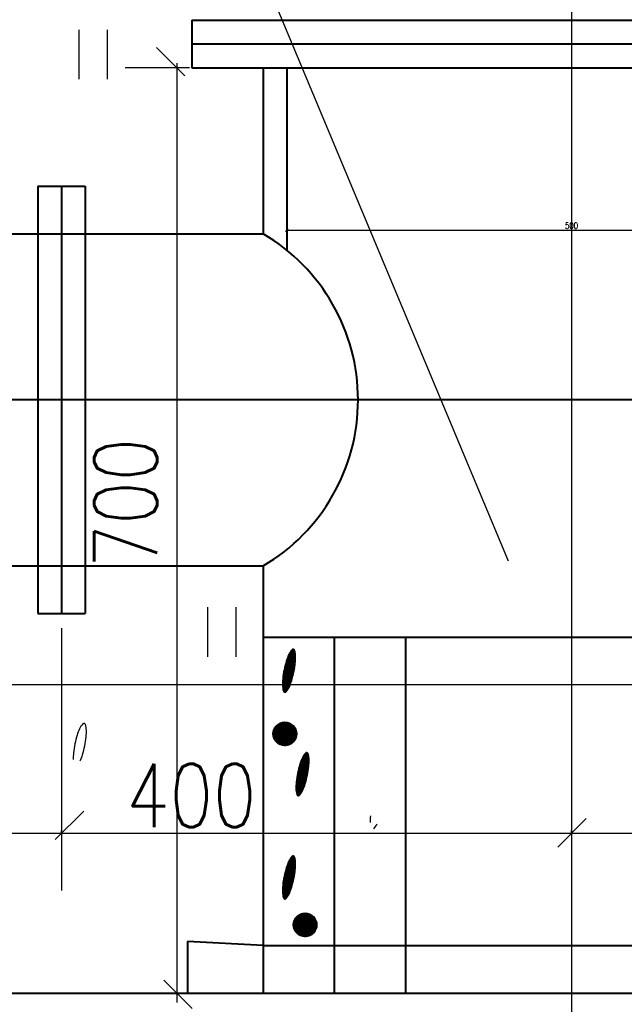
# Model space of a CAD drawing. Header units: millimetres. Extents: x -3143211 to -2549809, y 1060331 to 1341741.
# Tile 45 of 131: x -3038308 to -3034638, y 1099711 to 1105686. Entities that reach past the tile are written whole.
import ezdxf

# ---------------------------------------------------------------- set-up
doc = ezdxf.new("R2010")
doc.units = ezdxf.units.MM
for name, color, linetype in [('7', 2, 'Continuous'), ('8', 2, 'Continuous'), ('PUMP', 1, 'Continuous'), ('размер', 34, 'Continuous')]:
    doc.layers.add(name, color=color, linetype=linetype)
doc.styles.add('STANDART', font='TXT.SHX', dxfattribs={"width": 0.8})

# ---------------------------------------------------------------- blocks, each defined once
blk = doc.blocks.new('_Oblique')
at = {"color": 0, "linetype": 'ByBlock', "lineweight": -2}
blk.add_line((-0.5, -0.5), (0.5, 0.5), dxfattribs=at)

msp = doc.modelspace()

# ---------------------------------------------------------------- linework, layer by layer
at = {"lineweight": 40}
for p, q in [((-3037262.40657, 1105683.09826), (-3032654.40657, 1105683.09826)), ((-3037262.40657, 1105683.09826), (-3037262.40657, 1105395.09826)), ((-3037262.40657, 1105539.09826), (-3032654.40657, 1105539.09826)), ((-3037262.40657, 1105395.09826), (-3032654.40657, 1105395.09826)), ((-3036830.40657, 1105395.09826), (-3036830.40657, 1104387.09826)), ((-3036686.40657, 1105395.09826), (-3036686.40657, 1104287.02836)), ((-3038198.40657, 1104675.09826), (-3038198.40657, 1102083.09826)), ((-3038198.40657, 1104675.09826), (-3037910.40657, 1104675.09826)), ((-3038054.40657, 1104675.09826), (-3038054.40657, 1102083.09826)), ((-3037910.40657, 1104675.09826), (-3037910.40657, 1102083.09826)), ((-3038990.40657, 1104387.09826), (-3036830.40657, 1104387.09826)), ((-3026102.40657, 1103379.09826), (-3038990.40657, 1103379.09826)), ((-3038990.40657, 1102371.09826), (-3036830.40657, 1102371.09826)), ((-3036830.40657, 1102371.09826), (-3036830.40657, 1099779.09826)), ((-3038198.40657, 1102083.09826), (-3037910.40657, 1102083.09826)), ((-3036830.40657, 1101939.09826), (-3033086.40657, 1101939.09826)), ((-3036398.40657, 1101939.09826), (-3036398.40657, 1099779.09826)), ((-3035966.40657, 1101939.09826), (-3035966.40657, 1099779.09826)), ((-3036830.40657, 1100067.09826), (-3037289.03681, 1100091.95668)), ((-3037289.03681, 1100091.95668), (-3037289.03681, 1099779.09826)), ((-3036830.40657, 1100067.09826), (-3033086.40657, 1100067.09826)), ((-3048863.07123, 1099779.09826), (-3012660.63092, 1099779.09826))]:
    msp.add_line(p, q, dxfattribs=at)
at = {"color": 188, "linetype": 'ByBlock'}
for p, q in [((-3037305.11017, 1105345.68433), (-3037477.91017, 1105518.48433)), ((-3037352.40657, 1105395.09826), (-3037669.02644, 1105395.09826)), ((-3036686.40657, 1105305.09826), (-3036686.40657, 1104408.72931)), ((-3038054.40657, 1101993.09826), (-3038054.40657, 1100404.53124)), ((-3038054.40657, 1101993.09826), (-3038054.40657, 1100401.81336)), ((-3034958.40657, 1101849.09826), (-3034958.40657, 1100401.81336)), ((-3034958.40657, 1101849.09826), (-3034958.40657, 1100401.81336)), ((-3037919.86968, 1100882.96155), (-3038092.66968, 1100710.16155)), ((-3034869.02446, 1100837.80152), (-3035041.82446, 1100665.00152)), ((-3037433.17316, 1099857.63422), (-3037260.37316, 1099684.83422)), ((-3037352.40657, 1099779.09826), (-3037669.02644, 1099779.09826))]:
    msp.add_line(p, q, dxfattribs=at)
at = {"color": 188}
for p, q in [((-3036655.35877, 1101863.90467), (-3036638.61957, 1101856.8646)), ((-3036653.65869, 1101865.14238), (-3036639.28407, 1101859.09679)), ((-3036651.31715, 1101866.1103), (-3036640.24308, 1101861.45284)), ((-3036647.14344, 1101866.30767), (-3036643.02113, 1101864.57393)), ((-3036687.2031, 1101803.09436), (-3036635.47088, 1101781.33715)), ((-3036686.62412, 1101804.80358), (-3036635.26562, 1101783.20354)), ((-3036686.03535, 1101806.50867), (-3036635.06761, 1101785.07297)), ((-3036685.43681, 1101808.20965), (-3036634.88052, 1101786.94701)), ((-3036684.8285, 1101809.90653), (-3036634.70459, 1101788.82573)), ((-3036684.21044, 1101811.59931), (-3036634.53989, 1101790.70918)), ((-3036683.58263, 1101813.28798), (-3036634.38649, 1101792.59738)), ((-3036682.94509, 1101814.97257), (-3036634.24444, 1101794.49035)), ((-3036682.29781, 1101816.65305), (-3036634.11383, 1101796.38813)), ((-3036681.6408, 1101818.32945), (-3036633.99472, 1101798.29076)), ((-3036680.97407, 1101820.00176), (-3036633.88719, 1101800.19825)), ((-3036680.29762, 1101821.66998), (-3036633.79132, 1101802.11064)), ((-3036679.61146, 1101823.33411), (-3036633.70719, 1101804.02797)), ((-3036678.91557, 1101824.99415), (-3036633.63487, 1101805.95028)), ((-3036678.20997, 1101826.65011), (-3036633.57446, 1101807.87758)), ((-3036677.49466, 1101828.30198), (-3036633.52603, 1101809.80993)), ((-3036676.76962, 1101829.94977), (-3036633.48968, 1101811.74736)), ((-3036676.03486, 1101831.59346), (-3036633.4655, 1101813.68991)), ((-3036675.2878, 1101833.23198), (-3036633.45359, 1101815.63761)), ((-3036674.51881, 1101834.86128), (-3036633.45403, 1101817.59051)), ((-3036673.72695, 1101836.48096), (-3036633.46693, 1101819.54865)), ((-3036672.91216, 1101838.091), (-3036633.49239, 1101821.51208)), ((-3036672.07439, 1101839.69137), (-3036633.53052, 1101823.48083)), ((-3036671.21354, 1101841.28203), (-3036633.58918, 1101825.45822)), ((-3036670.32952, 1101842.86296), (-3036633.67839, 1101827.44845)), ((-3036669.42223, 1101844.43409), (-3036633.79883, 1101829.45182)), ((-3036668.49154, 1101845.99538), (-3036633.95122, 1101831.46863)), ((-3036667.53732, 1101847.54678), (-3036634.13633, 1101833.4992)), ((-3036666.55942, 1101849.08821), (-3036634.35499, 1101835.54387)), ((-3036665.55766, 1101850.61961), (-3036634.60807, 1101837.60303)), ((-3036664.53186, 1101852.14091), (-3036634.89653, 1101839.67706)), ((-3036663.48182, 1101853.652), (-3036635.22138, 1101841.7664)), ((-3036662.40733, 1101855.15282), (-3036635.58374, 1101843.87152)), ((-3036661.30815, 1101856.64325), (-3036635.9848, 1101845.99291)), ((-3036660.18402, 1101858.12318), (-3036636.42583, 1101848.13111)), ((-3036659.03468, 1101859.59251), (-3036636.90824, 1101850.28671)), ((-3036657.85982, 1101861.05111), (-3036637.43354, 1101852.46036)), ((-3036656.65912, 1101862.49885), (-3036638.00338, 1101854.65273)), ((-3036702.99621, 1101743.3442), (-3036645.79533, 1101719.28701)), ((-3036702.62072, 1101745.13899), (-3036645.40125, 1101721.07398)), ((-3036702.23984, 1101746.93152), (-3036645.01253, 1101722.86321)), ((-3036701.85359, 1101748.72179), (-3036644.62919, 1101724.65471)), ((-3036701.46196, 1101750.5098), (-3036644.25123, 1101726.44846)), ((-3036701.06498, 1101752.29555), (-3036643.87866, 1101728.24449)), ((-3036700.66265, 1101754.07906), (-3036643.5115, 1101730.04278)), ((-3036700.25498, 1101755.86032), (-3036643.14975, 1101731.84335)), ((-3036699.84198, 1101757.63934), (-3036642.79342, 1101733.64621)), ((-3036699.42365, 1101759.41611), (-3036642.44252, 1101735.45134)), ((-3036699.00001, 1101761.19066), (-3036642.09707, 1101737.25877)), ((-3036698.57106, 1101762.96297), (-3036641.75707, 1101739.06849)), ((-3036698.13682, 1101764.73305), (-3036641.42254, 1101740.88051)), ((-3036697.69728, 1101766.50091), (-3036641.09348, 1101742.69484)), ((-3036697.25246, 1101768.26655), (-3036640.76992, 1101744.51147)), ((-3036696.80236, 1101770.02996), (-3036640.45185, 1101746.33042)), ((-3036696.347, 1101771.79116), (-3036640.1393, 1101748.15168)), ((-3036695.88637, 1101773.55015), (-3036639.83227, 1101749.97527)), ((-3036695.42049, 1101775.30693), (-3036639.53078, 1101751.80119)), ((-3036694.94936, 1101777.0615), (-3036639.23484, 1101753.62944)), ((-3036694.47299, 1101778.81387), (-3036638.94446, 1101755.46003)), ((-3036693.99139, 1101780.56404), (-3036638.65966, 1101757.29296)), ((-3036693.50456, 1101782.312), (-3036638.38044, 1101759.12825)), ((-3036693.01251, 1101784.05778), (-3036638.10683, 1101760.96589)), ((-3036692.51524, 1101785.80135), (-3036637.83883, 1101762.80589)), ((-3036692.01276, 1101787.54274), (-3036637.57646, 1101764.64826)), ((-3036691.50508, 1101789.28194), (-3036637.31974, 1101766.493)), ((-3036690.9922, 1101791.01895), (-3036637.06867, 1101768.34013)), ((-3036690.47413, 1101792.75378), (-3036636.82328, 1101770.18964)), ((-3036689.95087, 1101794.48642), (-3036636.58357, 1101772.04154)), ((-3036689.42092, 1101796.21626), (-3036636.34957, 1101773.89584)), ((-3036688.88121, 1101797.94199), (-3036636.12128, 1101775.75254)), ((-3036688.33166, 1101799.66358), (-3036635.89873, 1101777.61166)), ((-3036687.77229, 1101801.38103), (-3036635.68192, 1101779.47319)), ((-3036712.09554, 1101684.68423), (-3036661.31376, 1101663.32675)), ((-3036711.90243, 1101686.55573), (-3036660.72051, 1101665.02996)), ((-3036711.69993, 1101688.42328), (-3036660.13704, 1101666.73728)), ((-3036711.49154, 1101690.28836), (-3036659.56337, 1101668.44873)), ((-3036711.27738, 1101692.151), (-3036658.99949, 1101670.16429)), ((-3036711.05745, 1101694.01122), (-3036658.44544, 1101671.88399)), ((-3036710.83179, 1101695.86903), (-3036657.90122, 1101673.60782)), ((-3036710.60041, 1101697.72443), (-3036657.36685, 1101675.33579)), ((-3036710.36331, 1101699.57743), (-3036656.84105, 1101677.06737)), ((-3036710.12052, 1101701.42803), (-3036656.3206, 1101678.8012)), ((-3036709.87205, 1101703.27625), (-3036655.80534, 1101680.53721)), ((-3036709.61792, 1101705.12208), (-3036655.29528, 1101682.27541)), ((-3036709.35813, 1101706.96554), (-3036654.79041, 1101684.01579)), ((-3036709.09271, 1101708.80663), (-3036654.29076, 1101685.75836)), ((-3036708.82167, 1101710.64535), (-3036653.79631, 1101687.50313)), ((-3036708.54502, 1101712.48172), (-3036653.30709, 1101689.25009)), ((-3036708.26278, 1101714.31573), (-3036652.82309, 1101690.99925)), ((-3036707.97495, 1101716.14739), (-3036652.34432, 1101692.75061)), ((-3036707.68156, 1101717.97671), (-3036651.87079, 1101694.50417)), ((-3036707.38261, 1101719.8037), (-3036651.40251, 1101696.25993)), ((-3036707.07812, 1101721.62835), (-3036650.93947, 1101698.01791)), ((-3036706.7681, 1101723.45068), (-3036650.4817, 1101699.7781)), ((-3036706.45256, 1101725.27069), (-3036650.02918, 1101701.5405)), ((-3036706.13151, 1101727.08838), (-3036649.58194, 1101703.30512)), ((-3036705.80497, 1101728.90376), (-3036649.13998, 1101705.07196)), ((-3036705.47295, 1101730.71684), (-3036648.70331, 1101706.84102)), ((-3036705.13545, 1101732.52761), (-3036648.27194, 1101708.61231)), ((-3036704.7925, 1101734.33609), (-3036647.84586, 1101710.38583)), ((-3036704.4441, 1101736.14228), (-3036647.4251, 1101712.16158)), ((-3036704.09025, 1101737.94618), (-3036647.00965, 1101713.93957)), ((-3036703.73099, 1101739.74779), (-3036646.59954, 1101715.7198)), ((-3036703.3663, 1101741.54713), (-3036646.19476, 1101717.50228)), ((-3036713.62379, 1101654.08352), (-3036672.1378, 1101636.6356)), ((-3036713.61765, 1101652.12822), (-3036672.91726, 1101635.01071)), ((-3036713.61752, 1101656.0336), (-3036671.38118, 1101638.27011)), ((-3036713.599, 1101650.16767), (-3036673.71962, 1101633.39544)), ((-3036713.59895, 1101657.97851), (-3036670.64192, 1101639.91191)), ((-3036713.56816, 1101659.91828), (-3036669.91243, 1101641.55782)), ((-3036713.56775, 1101648.20181), (-3036674.54493, 1101631.78983)), ((-3036713.52526, 1101661.85295), (-3036669.19265, 1101643.20782)), ((-3036713.52237, 1101646.23001), (-3036675.39327, 1101630.19391)), ((-3036713.47033, 1101663.78256), (-3036668.4826, 1101644.8619)), ((-3036713.44981, 1101644.24677), (-3036676.26473, 1101628.6077)), ((-3036713.40346, 1101665.70715), (-3036667.78227, 1101646.52008)), ((-3036713.34637, 1101642.25056), (-3036677.15939, 1101627.03126)), ((-3036713.32473, 1101667.62676), (-3036667.09165, 1101648.18233)), ((-3036713.23423, 1101669.54141), (-3036666.41074, 1101649.84868)), ((-3036713.21138, 1101640.24107), (-3036678.07739, 1101625.46463)), ((-3036713.13203, 1101671.45115), (-3036665.73956, 1101651.51911)), ((-3036713.04409, 1101638.21799), (-3036679.01884, 1101623.90787)), ((-3036713.01822, 1101673.356), (-3036665.0781, 1101653.19364)), ((-3036712.89287, 1101675.25599), (-3036664.42636, 1101654.87225)), ((-3036712.84372, 1101636.181), (-3036679.9839, 1101622.36103)), ((-3036712.75605, 1101677.15117), (-3036663.78436, 1101656.55495)), ((-3036712.6094, 1101634.12974), (-3036680.97271, 1101620.82418)), ((-3036712.60785, 1101679.04155), (-3036663.15208, 1101658.24175)), ((-3036712.44831, 1101680.92717), (-3036662.52956, 1101659.93265)), ((-3036712.34023, 1101632.06382), (-3036681.98547, 1101619.2974)), ((-3036712.27752, 1101682.80806), (-3036661.91678, 1101661.62765)), ((-3036712.03522, 1101629.98283), (-3036683.02234, 1101617.78077)), ((-3036711.69332, 1101627.88631), (-3036684.08356, 1101616.27437)), ((-3036711.31338, 1101625.77381), (-3036685.16933, 1101614.77831)), ((-3036710.89417, 1101623.64478), (-3036686.27991, 1101613.29267)), ((-3036710.43436, 1101621.49868), (-3036687.41556, 1101611.81758)), ((-3036709.93249, 1101619.33489), (-3036688.57656, 1101610.35315)), ((-3036709.38699, 1101617.15276), (-3036689.76322, 1101608.89951)), ((-3036708.79615, 1101614.95155), (-3036690.97799, 1101607.4577)), ((-3036708.15807, 1101612.73047), (-3036692.43619, 1101606.11826)), ((-3036707.44987, 1101610.47991), (-3036694.38588, 1101604.98554)), ((-3036706.00198, 1101607.91824), (-3036697.22943, 1101604.22874)), ((-3036770.88224, 1101352.39945), (-3036699.09931, 1101424.18237)), ((-3036770.84606, 1101349.89005), (-3036696.58992, 1101424.14619)), ((-3036770.82743, 1101354.99984), (-3036701.69971, 1101424.12757)), ((-3036770.7277, 1101347.46282), (-3036694.16269, 1101424.02783)), ((-3036770.6707, 1101357.70216), (-3036704.40203, 1101423.97083)), ((-3036770.53439, 1101345.11054), (-3036691.81041, 1101423.83453)), ((-3036770.3982, 1101360.52025), (-3036707.22011, 1101423.69833)), ((-3036770.27216, 1101342.82719), (-3036689.52705, 1101423.5723)), ((-3036769.992, 1101363.47203), (-3036710.1719, 1101423.29213)), ((-3036769.94606, 1101340.60771), (-3036687.30758, 1101423.24619)), ((-3036769.56038, 1101338.44781), (-3036685.14767, 1101422.86051)), ((-3036769.42812, 1101366.58149), (-3036713.28136, 1101422.72825)), ((-3036769.1188, 1101336.34379), (-3036683.04366, 1101422.41894)), ((-3036768.67322, 1101369.88197), (-3036716.58184, 1101421.97336)), ((-3036768.62452, 1101334.29249), (-3036680.99236, 1101421.92466)), ((-3036768.08029, 1101332.29114), (-3036678.991, 1101421.38043)), ((-3036767.6785, 1101373.42228), (-3036720.12215, 1101420.97863)), ((-3036767.48853, 1101330.33731), (-3036677.03718, 1101420.78867)), ((-3036766.85136, 1101328.4289), (-3036675.12877, 1101420.15149)), ((-3036766.3671, 1101377.27926), (-3036723.97913, 1101419.66724)), ((-3036766.17064, 1101326.56404), (-3036673.26391, 1101419.47077)), ((-3036765.44801, 1101324.74109), (-3036671.44095, 1101418.74814)), ((-3036764.68493, 1101322.95858), (-3036669.65845, 1101417.98506)), ((-3036764.60434, 1101381.58761), (-3036728.28748, 1101417.90447)), ((-3036763.88269, 1101321.21523), (-3036667.9151, 1101417.18282)), ((-3036763.04243, 1101319.50991), (-3036666.20977, 1101416.34257)), ((-3036762.16517, 1101317.84159), (-3036664.54145, 1101415.4653)), ((-3036762.10731, 1101386.63022), (-3036733.33009, 1101415.40744)), ((-3036761.25179, 1101316.20938), (-3036662.90924, 1101414.55193)), ((-3036760.30308, 1101314.6125), (-3036661.31237, 1101413.60322)), ((-3036759.31974, 1101313.05026), (-3036659.75013, 1101412.61988)), ((-3036758.30236, 1101311.52206), (-3036658.22192, 1101411.6025)), ((-3036757.9968, 1101393.28632), (-3036739.98618, 1101411.29694)), ((-3036757.25146, 1101310.02737), (-3036656.72724, 1101410.5516)), ((-3036756.16749, 1101308.56576), (-3036655.26562, 1101409.46762)), ((-3036755.05081, 1101307.13685), (-3036653.83672, 1101408.35094)), ((-3036753.90173, 1101305.74035), (-3036652.44022, 1101407.20186)), ((-3036752.72048, 1101304.37602), (-3036651.07588, 1101406.02061)), ((-3036751.50724, 1101303.04367), (-3036649.74354, 1101404.80737)), ((-3036750.26211, 1101301.74321), (-3036648.44308, 1101403.56225)), ((-3036748.98516, 1101300.47458), (-3036647.17444, 1101402.2853)), ((-3036747.67637, 1101299.23778), (-3036645.93765, 1101400.97651)), ((-3036746.33568, 1101298.03289), (-3036644.73276, 1101399.63582)), ((-3036744.96296, 1101296.86003), (-3036643.5599, 1101398.26309)), ((-3036743.55801, 1101295.7194), (-3036642.41926, 1101396.85814)), ((-3036742.12058, 1101294.61123), (-3036641.3111, 1101395.42072)), ((-3036740.65037, 1101293.53587), (-3036640.23573, 1101393.9505)), ((-3036739.14696, 1101292.49369), (-3036639.19355, 1101392.4471)), ((-3036737.60991, 1101291.48515), (-3036638.18502, 1101390.91005)), ((-3036736.03868, 1101290.5108), (-3036637.21067, 1101389.33881)), ((-3036734.43264, 1101289.57126), (-3036636.27113, 1101387.73277)), ((-3036732.79107, 1101288.66724), (-3036635.36711, 1101386.0912)), ((-3036731.11317, 1101287.79956), (-3036634.49943, 1101384.4133)), ((-3036729.398, 1101286.96914), (-3036633.66901, 1101382.69814)), ((-3036727.64453, 1101286.17703), (-3036632.87689, 1101380.94467)), ((-3036725.85158, 1101285.42439), (-3036632.12426, 1101379.15172)), ((-3036724.01782, 1101284.71257), (-3036631.41243, 1101377.31796)), ((-3036722.14175, 1101284.04306), (-3036630.74293, 1101375.44188)), ((-3036720.22165, 1101283.41757), (-3036630.11743, 1101373.52179)), ((-3036718.25562, 1101282.83802), (-3036629.53788, 1101371.55575)), ((-3036716.24145, 1101282.3066), (-3036629.00647, 1101369.54159)), ((-3036714.17665, 1101281.82582), (-3036628.52568, 1101367.47679)), ((-3036712.05835, 1101281.39853), (-3036628.0984, 1101365.35849)), ((-3036709.88325, 1101281.02805), (-3036627.72791, 1101363.18339)), ((-3036707.64752, 1101280.7182), (-3036627.41806, 1101360.94765)), ((-3036705.34667, 1101280.47346), (-3036627.17332, 1101358.64681)), ((-3036702.97542, 1101280.29912), (-3036626.99899, 1101356.27556)), ((-3036700.52747, 1101280.20149), (-3036626.90136, 1101353.8276)), ((-3036697.99521, 1101280.18817), (-3036626.88803, 1101351.29534)), ((-3036695.36933, 1101280.26847), (-3036626.96833, 1101348.66946)), ((-3036692.63822, 1101280.45399), (-3036627.15385, 1101345.93835)), ((-3036689.78712, 1101280.75951), (-3036627.45937, 1101343.08725)), ((-3036686.79674, 1101281.2043), (-3036627.90417, 1101340.09687)), ((-3036683.64104, 1101281.81441), (-3036628.51428, 1101336.94118)), ((-3036680.28342, 1101282.62645), (-3036629.32632, 1101333.58355)), ((-3036676.66934, 1101283.69495), (-3036630.39481, 1101329.96948)), ((-3036672.71092, 1101285.10778), (-3036631.80764, 1101326.01106)), ((-3036668.24818, 1101287.02493), (-3036633.7248, 1101321.54832)), ((-3036662.92061, 1101289.80692), (-3036636.50679, 1101316.22075)), ((-3036655.34301, 1101294.83894), (-3036641.5388, 1101308.64315)), ((-3036593.3692, 1101205.95554), (-3036551.53499, 1101188.36117)), ((-3036592.60021, 1101207.58484), (-3036551.53543, 1101190.31407)), ((-3036591.80835, 1101209.20452), (-3036551.54833, 1101192.27221)), ((-3036590.99357, 1101210.81456), (-3036551.57379, 1101194.23563)), ((-3036590.15579, 1101212.41493), (-3036551.61192, 1101196.20439)), ((-3036589.29494, 1101214.00559), (-3036551.67058, 1101198.18177)), ((-3036588.41092, 1101215.58651), (-3036551.75979, 1101200.17201)), ((-3036587.50363, 1101217.15765), (-3036551.88023, 1101202.17538)), ((-3036586.57294, 1101218.71894), (-3036552.03262, 1101204.19218)), ((-3036585.61872, 1101220.27033), (-3036552.21773, 1101206.22275)), ((-3036584.64082, 1101221.81177), (-3036552.43639, 1101208.26743)), ((-3036583.63906, 1101223.34317), (-3036552.68947, 1101210.32658)), ((-3036582.61326, 1101224.86446), (-3036552.97793, 1101212.40062)), ((-3036581.56322, 1101226.37556), (-3036553.30279, 1101214.48996)), ((-3036580.48873, 1101227.87637), (-3036553.66514, 1101216.59508)), ((-3036579.38955, 1101229.3668), (-3036554.0662, 1101218.71646)), ((-3036578.26543, 1101230.84674), (-3036554.50723, 1101220.85467)), ((-3036577.11608, 1101232.31607), (-3036554.98964, 1101223.01027)), ((-3036575.94122, 1101233.77467), (-3036555.51494, 1101225.18391)), ((-3036574.74052, 1101235.22241), (-3036556.08478, 1101227.37629)), ((-3036573.44017, 1101236.62823), (-3036556.70097, 1101229.58816)), ((-3036571.74009, 1101237.86593), (-3036557.36547, 1101231.82035)), ((-3036569.39855, 1101238.83386), (-3036558.32448, 1101234.17639)), ((-3036565.22484, 1101239.03122), (-3036561.10253, 1101237.29749)), ((-3036613.96777, 1101146.27371), (-3036557.91367, 1101122.69883)), ((-3036613.50189, 1101148.03049), (-3036557.61218, 1101124.52474)), ((-3036613.03076, 1101149.78506), (-3036557.31624, 1101126.35299)), ((-3036612.55439, 1101151.53743), (-3036557.02586, 1101128.18358)), ((-3036612.07279, 1101153.28759), (-3036556.74106, 1101130.01652)), ((-3036611.58596, 1101155.03556), (-3036556.46184, 1101131.8518)), ((-3036611.09391, 1101156.78133), (-3036556.18823, 1101133.68944)), ((-3036610.59664, 1101158.52491), (-3036555.92023, 1101135.52945)), ((-3036610.09416, 1101160.2663), (-3036555.65787, 1101137.37182)), ((-3036609.58648, 1101162.00549), (-3036555.40114, 1101139.21656)), ((-3036609.0736, 1101163.74251), (-3036555.15007, 1101141.06368)), ((-3036608.55553, 1101165.47733), (-3036554.90468, 1101142.91319)), ((-3036608.03227, 1101167.20998), (-3036554.66497, 1101144.7651)), ((-3036607.50232, 1101168.93981), (-3036554.43097, 1101146.61939)), ((-3036606.96261, 1101170.66554), (-3036554.20268, 1101148.4761)), ((-3036606.41306, 1101172.38713), (-3036553.98013, 1101150.33521)), ((-3036605.85369, 1101174.10459), (-3036553.76332, 1101152.19675)), ((-3036605.2845, 1101175.81792), (-3036553.55228, 1101154.0607)), ((-3036604.70552, 1101177.52713), (-3036553.34702, 1101155.92709)), ((-3036604.11675, 1101179.23223), (-3036553.14901, 1101157.79653)), ((-3036603.51821, 1101180.93321), (-3036552.96192, 1101159.67056)), ((-3036602.9099, 1101182.63009), (-3036552.786, 1101161.54929)), ((-3036602.29184, 1101184.32286), (-3036552.6213, 1101163.43274)), ((-3036601.66403, 1101186.01154), (-3036552.46789, 1101165.32093)), ((-3036601.02649, 1101187.69612), (-3036552.32584, 1101167.21391)), ((-3036600.37921, 1101189.37661), (-3036552.19523, 1101169.11169)), ((-3036599.7222, 1101191.05301), (-3036552.07612, 1101171.01431)), ((-3036599.05547, 1101192.72531), (-3036551.96859, 1101172.9218)), ((-3036598.37903, 1101194.39353), (-3036551.87272, 1101174.8342)), ((-3036597.69286, 1101196.05766), (-3036551.78859, 1101176.75153)), ((-3036596.99698, 1101197.71771), (-3036551.71627, 1101178.67383)), ((-3036596.29138, 1101199.37367), (-3036551.65586, 1101180.60114)), ((-3036595.57606, 1101201.02554), (-3036551.60743, 1101182.53349)), ((-3036594.85102, 1101202.67332), (-3036551.57108, 1101184.47092)), ((-3036594.11626, 1101204.31702), (-3036551.5469, 1101186.41346)), ((-3036626.34418, 1101087.03928), (-3036570.90449, 1101063.7228)), ((-3036626.05635, 1101088.87095), (-3036570.42572, 1101065.47416)), ((-3036625.76296, 1101090.70027), (-3036569.95219, 1101067.22772)), ((-3036625.46401, 1101092.52725), (-3036569.48391, 1101068.98349)), ((-3036625.15952, 1101094.35191), (-3036569.02087, 1101070.74147)), ((-3036624.8495, 1101096.17424), (-3036568.5631, 1101072.50165)), ((-3036624.53396, 1101097.99425), (-3036568.11059, 1101074.26405)), ((-3036624.21291, 1101099.81194), (-3036567.66335, 1101076.02867)), ((-3036623.88637, 1101101.62732), (-3036567.22139, 1101077.79551)), ((-3036623.55435, 1101103.44039), (-3036566.78471, 1101079.56457)), ((-3036623.21685, 1101105.25117), (-3036566.35334, 1101081.33586)), ((-3036622.8739, 1101107.05965), (-3036565.92726, 1101083.10938)), ((-3036622.5255, 1101108.86583), (-3036565.5065, 1101084.88514)), ((-3036622.17166, 1101110.66973), (-3036565.09106, 1101086.66313)), ((-3036621.81239, 1101112.47135), (-3036564.68094, 1101088.44336)), ((-3036621.4477, 1101114.27069), (-3036564.27616, 1101090.22584)), ((-3036621.07761, 1101116.06775), (-3036563.87673, 1101092.01056)), ((-3036620.70212, 1101117.86255), (-3036563.48265, 1101093.79754)), ((-3036620.32124, 1101119.65508), (-3036563.09393, 1101095.58677)), ((-3036619.93499, 1101121.44534), (-3036562.71059, 1101097.37826)), ((-3036619.54337, 1101123.23335), (-3036562.33263, 1101099.17202)), ((-3036619.14638, 1101125.01911), (-3036561.96006, 1101100.96804)), ((-3036618.74405, 1101126.80262), (-3036561.5929, 1101102.76634)), ((-3036618.33638, 1101128.58388), (-3036561.23115, 1101104.56691)), ((-3036617.92338, 1101130.36289), (-3036560.87482, 1101106.36976)), ((-3036617.50505, 1101132.13967), (-3036560.52392, 1101108.1749)), ((-3036617.08141, 1101133.91421), (-3036560.17847, 1101109.98233)), ((-3036616.65246, 1101135.68653), (-3036559.83847, 1101111.79205)), ((-3036616.21822, 1101137.45661), (-3036559.50394, 1101113.60407)), ((-3036615.77868, 1101139.22447), (-3036559.17488, 1101115.41839)), ((-3036615.33386, 1101140.9901), (-3036558.85132, 1101117.23503)), ((-3036614.88376, 1101142.75352), (-3036558.53325, 1101119.05397)), ((-3036614.4284, 1101144.51472), (-3036558.2207, 1101120.87524)), ((-3036631.70519, 1101026.80708), (-3036590.2192, 1101009.35916)), ((-3036631.69892, 1101028.75716), (-3036589.46258, 1101010.99366)), ((-3036631.68035, 1101030.70206), (-3036588.72332, 1101012.63546)), ((-3036631.64956, 1101032.64183), (-3036587.99383, 1101014.28137)), ((-3036631.60666, 1101034.57651), (-3036587.27406, 1101015.93137)), ((-3036631.55173, 1101036.50612), (-3036586.564, 1101017.58546)), ((-3036631.48486, 1101038.43071), (-3036585.86367, 1101019.24363)), ((-3036631.40613, 1101040.35031), (-3036585.17305, 1101020.90589)), ((-3036631.31563, 1101042.26497), (-3036584.49215, 1101022.57224)), ((-3036631.21343, 1101044.1747), (-3036583.82096, 1101024.24267)), ((-3036631.09962, 1101046.07955), (-3036583.1595, 1101025.91719)), ((-3036630.97427, 1101047.97955), (-3036582.50776, 1101027.59581)), ((-3036630.83746, 1101049.87472), (-3036581.86576, 1101029.27851)), ((-3036630.68925, 1101051.76511), (-3036581.23349, 1101030.96531)), ((-3036630.52971, 1101053.65073), (-3036580.61096, 1101032.65621)), ((-3036630.35892, 1101055.53161), (-3036579.99818, 1101034.3512)), ((-3036630.17694, 1101057.40779), (-3036579.39516, 1101036.05031)), ((-3036629.98383, 1101059.27929), (-3036578.80191, 1101037.75352)), ((-3036629.78134, 1101061.14684), (-3036578.21844, 1101039.46084)), ((-3036629.57294, 1101063.01191), (-3036577.64477, 1101041.17228)), ((-3036629.35878, 1101064.87456), (-3036577.08089, 1101042.88785)), ((-3036629.13886, 1101066.73478), (-3036576.52684, 1101044.60754)), ((-3036628.91319, 1101068.59259), (-3036575.98262, 1101046.33137)), ((-3036628.68181, 1101070.44799), (-3036575.44825, 1101048.05935)), ((-3036628.44471, 1101072.30099), (-3036574.92245, 1101049.79093)), ((-3036628.20192, 1101074.15159), (-3036574.402, 1101051.52475)), ((-3036627.95345, 1101075.99981), (-3036573.88674, 1101053.26077)), ((-3036627.69932, 1101077.84564), (-3036573.37668, 1101054.99896)), ((-3036627.43953, 1101079.6891), (-3036572.87181, 1101056.73935)), ((-3036627.17412, 1101081.53019), (-3036572.37216, 1101058.48192)), ((-3036626.90307, 1101083.36891), (-3036571.87772, 1101060.22668)), ((-3036626.62642, 1101085.20527), (-3036571.38849, 1101061.97365)), ((-3036631.69905, 1101024.85178), (-3036590.99866, 1101007.73427)), ((-3036631.6804, 1101022.89122), (-3036591.80102, 1101006.119)), ((-3036631.64915, 1101020.92536), (-3036592.62633, 1101004.51339)), ((-3036631.60377, 1101018.95356), (-3036593.47467, 1101002.91746)), ((-3036631.53121, 1101016.97033), (-3036594.34613, 1101001.33126)), ((-3036631.42777, 1101014.97411), (-3036595.24079, 1100999.75482)), ((-3036631.29278, 1101012.96462), (-3036596.15879, 1100998.18819)), ((-3036631.12549, 1101010.94155), (-3036597.10024, 1100996.63142)), ((-3036630.92512, 1101008.90456), (-3036598.0653, 1100995.08458)), ((-3036630.6908, 1101006.8533), (-3036599.05412, 1100993.54774)), ((-3036630.42163, 1101004.78737), (-3036600.06687, 1100992.02096)), ((-3036630.11662, 1101002.70638), (-3036601.10375, 1100990.50433)), ((-3036629.77472, 1101000.60987), (-3036602.16496, 1100988.99793)), ((-3036629.39478, 1100998.49736), (-3036603.25073, 1100987.50186)), ((-3036628.97558, 1100996.36834), (-3036604.36131, 1100986.01623)), ((-3036628.51576, 1100994.22224), (-3036605.49696, 1100984.54114)), ((-3036628.01389, 1100992.05845), (-3036606.65797, 1100983.07671)), ((-3036627.46839, 1100989.87631), (-3036607.84462, 1100981.62307)), ((-3036626.87755, 1100987.6751), (-3036609.05939, 1100980.18125)), ((-3036626.23947, 1100985.45403), (-3036610.51759, 1100978.84182)), ((-3036625.53127, 1100983.20346), (-3036612.46728, 1100977.70909)), ((-3036624.08338, 1100980.6418), (-3036615.31084, 1100976.9523)), ((-3036656.65912, 1100607.94543), (-3036638.00338, 1100600.09931)), ((-3036655.35877, 1100609.35125), (-3036638.61957, 1100602.31118)), ((-3036653.65869, 1100610.58896), (-3036639.28407, 1100604.54337)), ((-3036651.31715, 1100611.55688), (-3036640.24308, 1100606.89942)), ((-3036647.14344, 1100611.75424), (-3036643.02113, 1100610.02051)), ((-3036687.2031, 1100548.54094), (-3036635.47088, 1100526.78373)), ((-3036686.62412, 1100550.25015), (-3036635.26562, 1100528.65011)), ((-3036686.03535, 1100551.95525), (-3036635.06761, 1100530.51955)), ((-3036685.43681, 1100553.65623), (-3036634.88052, 1100532.39358)), ((-3036684.8285, 1100555.35311), (-3036634.70459, 1100534.27231)), ((-3036684.21044, 1100557.04589), (-3036634.53989, 1100536.15576)), ((-3036683.58263, 1100558.73456), (-3036634.38649, 1100538.04395)), ((-3036682.94509, 1100560.41914), (-3036634.24444, 1100539.93693)), ((-3036682.29781, 1100562.09963), (-3036634.11383, 1100541.83471)), ((-3036681.6408, 1100563.77603), (-3036633.99472, 1100543.73733)), ((-3036680.97407, 1100565.44833), (-3036633.88719, 1100545.64483)), ((-3036680.29762, 1100567.11655), (-3036633.79132, 1100547.55722)), ((-3036679.61146, 1100568.78068), (-3036633.70719, 1100549.47455)), ((-3036678.91557, 1100570.44073), (-3036633.63487, 1100551.39685)), ((-3036678.20997, 1100572.09669), (-3036633.57446, 1100553.32416)), ((-3036677.49466, 1100573.74856), (-3036633.52603, 1100555.25651)), ((-3036676.76962, 1100575.39635), (-3036633.48968, 1100557.19394)), ((-3036676.03486, 1100577.04004), (-3036633.4655, 1100559.13648)), ((-3036675.2878, 1100578.67856), (-3036633.45359, 1100561.08419)), ((-3036674.51881, 1100580.30786), (-3036633.45403, 1100563.03709)), ((-3036673.72695, 1100581.92754), (-3036633.46693, 1100564.99523)), ((-3036672.91216, 1100583.53758), (-3036633.49239, 1100566.95866)), ((-3036672.07439, 1100585.13795), (-3036633.53052, 1100568.92741)), ((-3036671.21354, 1100586.72861), (-3036633.58918, 1100570.9048)), ((-3036670.32952, 1100588.30953), (-3036633.67839, 1100572.89503)), ((-3036669.42223, 1100589.88067), (-3036633.79883, 1100574.8984)), ((-3036668.49154, 1100591.44196), (-3036633.95122, 1100576.91521)), ((-3036667.53732, 1100592.99336), (-3036634.13633, 1100578.94577)), ((-3036666.55942, 1100594.53479), (-3036634.35499, 1100580.99045)), ((-3036665.55766, 1100596.06619), (-3036634.60807, 1100583.04961)), ((-3036664.53186, 1100597.58748), (-3036634.89653, 1100585.12364)), ((-3036663.48182, 1100599.09858), (-3036635.22138, 1100587.21298)), ((-3036662.40733, 1100600.59939), (-3036635.58374, 1100589.3181)), ((-3036661.30815, 1100602.08982), (-3036635.9848, 1100591.43948)), ((-3036660.18402, 1100603.56976), (-3036636.42583, 1100593.57769)), ((-3036659.03468, 1100605.03909), (-3036636.90824, 1100595.73329)), ((-3036657.85982, 1100606.49769), (-3036637.43354, 1100597.90693)), ((-3036702.99621, 1100488.79077), (-3036645.79533, 1100464.73358)), ((-3036702.62072, 1100490.58557), (-3036645.40125, 1100466.52056)), ((-3036702.23984, 1100492.3781), (-3036645.01253, 1100468.30979)), ((-3036701.85359, 1100494.16836), (-3036644.62919, 1100470.10128)), ((-3036701.46196, 1100495.95637), (-3036644.25123, 1100471.89504)), ((-3036701.06498, 1100497.74213), (-3036643.87866, 1100473.69106)), ((-3036700.66265, 1100499.52564), (-3036643.5115, 1100475.48936)), ((-3036700.25498, 1100501.3069), (-3036643.14975, 1100477.28993)), ((-3036699.84198, 1100503.08591), (-3036642.79342, 1100479.09278)), ((-3036699.42365, 1100504.86269), (-3036642.44252, 1100480.89792)), ((-3036699.00001, 1100506.63724), (-3036642.09707, 1100482.70535)), ((-3036698.57106, 1100508.40955), (-3036641.75707, 1100484.51507)), ((-3036698.13682, 1100510.17963), (-3036641.42254, 1100486.32709)), ((-3036697.69728, 1100511.94749), (-3036641.09348, 1100488.14142)), ((-3036697.25246, 1100513.71312), (-3036640.76992, 1100489.95805)), ((-3036696.80236, 1100515.47654), (-3036640.45185, 1100491.77699)), ((-3036696.347, 1100517.23774), (-3036640.1393, 1100493.59826)), ((-3036695.88637, 1100518.99673), (-3036639.83227, 1100495.42185)), ((-3036695.42049, 1100520.75351), (-3036639.53078, 1100497.24776)), ((-3036694.94936, 1100522.50808), (-3036639.23484, 1100499.07601)), ((-3036694.47299, 1100524.26045), (-3036638.94446, 1100500.9066)), ((-3036693.99139, 1100526.01061), (-3036638.65966, 1100502.73954)), ((-3036693.50456, 1100527.75858), (-3036638.38044, 1100504.57482)), ((-3036693.01251, 1100529.50435), (-3036638.10683, 1100506.41246)), ((-3036692.51524, 1100531.24793), (-3036637.83883, 1100508.25247)), ((-3036692.01276, 1100532.98932), (-3036637.57646, 1100510.09484)), ((-3036691.50508, 1100534.72852), (-3036637.31974, 1100511.93958)), ((-3036690.9922, 1100536.46553), (-3036637.06867, 1100513.78671)), ((-3036690.47413, 1100538.20036), (-3036636.82328, 1100515.63621)), ((-3036689.95087, 1100539.933), (-3036636.58357, 1100517.48812)), ((-3036689.42092, 1100541.66284), (-3036636.34957, 1100519.34242)), ((-3036688.88121, 1100543.38856), (-3036636.12128, 1100521.19912)), ((-3036688.33166, 1100545.11015), (-3036635.89873, 1100523.05823)), ((-3036687.77229, 1100546.82761), (-3036635.68192, 1100524.91977)), ((-3036712.09554, 1100430.13081), (-3036661.31376, 1100408.77333)), ((-3036711.90243, 1100432.00231), (-3036660.72051, 1100410.47654)), ((-3036711.69993, 1100433.86986), (-3036660.13704, 1100412.18386)), ((-3036711.49154, 1100435.73493), (-3036659.56337, 1100413.8953)), ((-3036711.27738, 1100437.59758), (-3036658.99949, 1100415.61087)), ((-3036711.05745, 1100439.4578), (-3036658.44544, 1100417.33056)), ((-3036710.83179, 1100441.31561), (-3036657.90122, 1100419.05439)), ((-3036710.60041, 1100443.17101), (-3036657.36685, 1100420.78237)), ((-3036710.36331, 1100445.02401), (-3036656.84105, 1100422.51395)), ((-3036710.12052, 1100446.87461), (-3036656.3206, 1100424.24778)), ((-3036709.87205, 1100448.72283), (-3036655.80534, 1100425.98379)), ((-3036709.61792, 1100450.56866), (-3036655.29528, 1100427.72198)), ((-3036709.35813, 1100452.41212), (-3036654.79041, 1100429.46237)), ((-3036709.09271, 1100454.25321), (-3036654.29076, 1100431.20494)), ((-3036708.82167, 1100456.09193), (-3036653.79631, 1100432.94971)), ((-3036708.54502, 1100457.92829), (-3036653.30709, 1100434.69667)), ((-3036708.26278, 1100459.7623), (-3036652.82309, 1100436.44583)), ((-3036707.97495, 1100461.59397), (-3036652.34432, 1100438.19718)), ((-3036707.68156, 1100463.42329), (-3036651.87079, 1100439.95074)), ((-3036707.38261, 1100465.25028), (-3036651.40251, 1100441.70651)), ((-3036707.07812, 1100467.07493), (-3036650.93947, 1100443.46449)), ((-3036706.7681, 1100468.89726), (-3036650.4817, 1100445.22467)), ((-3036706.45256, 1100470.71727), (-3036650.02918, 1100446.98708)), ((-3036706.13151, 1100472.53496), (-3036649.58194, 1100448.75169)), ((-3036705.80497, 1100474.35034), (-3036649.13998, 1100450.51853)), ((-3036705.47295, 1100476.16342), (-3036648.70331, 1100452.2876)), ((-3036705.13545, 1100477.97419), (-3036648.27194, 1100454.05889)), ((-3036704.7925, 1100479.78267), (-3036647.84586, 1100455.83241)), ((-3036704.4441, 1100481.58885), (-3036647.4251, 1100457.60816)), ((-3036704.09025, 1100483.39275), (-3036647.00965, 1100459.38615)), ((-3036703.73099, 1100485.19437), (-3036646.59954, 1100461.16638)), ((-3036703.3663, 1100486.99371), (-3036646.19476, 1100462.94886)), ((-3036713.62379, 1100399.5301), (-3036672.1378, 1100382.08218)), ((-3036713.61765, 1100397.5748), (-3036672.91726, 1100380.45729)), ((-3036713.61752, 1100401.48018), (-3036671.38118, 1100383.71668)), ((-3036713.599, 1100395.61425), (-3036673.71962, 1100378.84202)), ((-3036713.59895, 1100403.42509), (-3036670.64192, 1100385.35848)), ((-3036713.56816, 1100405.36485), (-3036669.91243, 1100387.0044)), ((-3036713.56775, 1100393.64838), (-3036674.54493, 1100377.23641)), ((-3036713.52526, 1100407.29953), (-3036669.19265, 1100388.65439)), ((-3036713.52237, 1100391.67658), (-3036675.39327, 1100375.64049)), ((-3036713.47033, 1100409.22914), (-3036668.4826, 1100390.30848)), ((-3036713.44981, 1100389.69335), (-3036676.26473, 1100374.05428)), ((-3036713.40346, 1100411.15373), (-3036667.78227, 1100391.96665)), ((-3036713.34637, 1100387.69713), (-3036677.15939, 1100372.47784)), ((-3036713.32473, 1100413.07333), (-3036667.09165, 1100393.62891)), ((-3036713.23423, 1100414.98799), (-3036666.41074, 1100395.29526)), ((-3036713.21138, 1100385.68764), (-3036678.07739, 1100370.91121)), ((-3036713.13203, 1100416.89772), (-3036665.73956, 1100396.96569)), ((-3036713.04409, 1100383.66457), (-3036679.01884, 1100369.35444)), ((-3036713.01822, 1100418.80257), (-3036665.0781, 1100398.64021)), ((-3036712.89287, 1100420.70257), (-3036664.42636, 1100400.31883)), ((-3036712.84372, 1100381.62758), (-3036679.9839, 1100367.8076)), ((-3036712.75605, 1100422.59774), (-3036663.78436, 1100402.00153)), ((-3036712.6094, 1100379.57632), (-3036680.97271, 1100366.27076)), ((-3036712.60785, 1100424.48813), (-3036663.15208, 1100403.68833)), ((-3036712.44831, 1100426.37375), (-3036662.52956, 1100405.37923)), ((-3036712.34023, 1100377.5104), (-3036681.98547, 1100364.74398)), ((-3036712.27752, 1100428.25463), (-3036661.91678, 1100407.07422)), ((-3036712.03522, 1100375.4294), (-3036683.02234, 1100363.22735)), ((-3036711.69332, 1100373.33289), (-3036684.08356, 1100361.72095)), ((-3036711.31338, 1100371.22038), (-3036685.16933, 1100360.22488)), ((-3036710.89417, 1100369.09136), (-3036686.27991, 1100358.73925)), ((-3036710.43436, 1100366.94526), (-3036687.41556, 1100357.26416)), ((-3036709.93249, 1100364.78147), (-3036688.57656, 1100355.79973)), ((-3036709.38699, 1100362.59933), (-3036689.76322, 1100354.34609)), ((-3036708.79615, 1100360.39812), (-3036690.97799, 1100352.90427)), ((-3036708.15807, 1100358.17705), (-3036692.43619, 1100351.56484)), ((-3036707.44987, 1100355.92648), (-3036694.38588, 1100350.43211)), ((-3036706.00198, 1100353.36482), (-3036697.22943, 1100349.67532)), ((-3036648.00481, 1100193.3013), (-3036576.22189, 1100265.08423)), ((-3036647.96863, 1100190.7919), (-3036573.71249, 1100265.04804)), ((-3036647.95001, 1100195.90169), (-3036578.82228, 1100265.02942)), ((-3036647.85027, 1100188.36468), (-3036571.28526, 1100264.92968)), ((-3036647.79327, 1100198.60401), (-3036581.5246, 1100264.87268)), ((-3036647.65697, 1100186.01239), (-3036568.93298, 1100264.73638)), ((-3036647.52077, 1100201.4221), (-3036584.34269, 1100264.60018)), ((-3036647.39474, 1100183.72904), (-3036566.64963, 1100264.47415)), ((-3036647.11457, 1100204.37388), (-3036587.29447, 1100264.19398)), ((-3036647.06863, 1100181.50956), (-3036564.43015, 1100264.14804)), ((-3036646.68295, 1100179.34966), (-3036562.27025, 1100263.76236)), ((-3036646.55069, 1100207.48335), (-3036590.40393, 1100263.6301)), ((-3036646.24138, 1100177.24565), (-3036560.16623, 1100263.32079)), ((-3036645.7958, 1100210.78382), (-3036593.70441, 1100262.87521)), ((-3036645.7471, 1100175.19434), (-3036558.11493, 1100262.82651)), ((-3036645.20287, 1100173.19299), (-3036556.11358, 1100262.28228)), ((-3036644.80107, 1100214.32413), (-3036597.24472, 1100261.88048)), ((-3036644.61111, 1100171.23916), (-3036554.15975, 1100261.69052)), ((-3036643.97394, 1100169.33075), (-3036552.25134, 1100261.05335)), ((-3036643.48968, 1100218.18111), (-3036601.1017, 1100260.56909)), ((-3036643.29321, 1100167.46589), (-3036550.38648, 1100260.37262)), ((-3036642.57058, 1100165.64294), (-3036548.56353, 1100259.64999)), ((-3036641.8075, 1100163.86043), (-3036546.78102, 1100258.88691)), ((-3036641.72691, 1100222.48946), (-3036605.41005, 1100258.80632)), ((-3036641.00526, 1100162.11709), (-3036545.03767, 1100258.08468)), ((-3036640.16501, 1100160.41176), (-3036543.33235, 1100257.24442)), ((-3036639.28774, 1100158.74344), (-3036541.66403, 1100256.36715)), ((-3036639.22988, 1100227.53208), (-3036610.45266, 1100256.3093)), ((-3036638.37437, 1100157.11123), (-3036540.03182, 1100255.45378)), ((-3036637.42566, 1100155.51435), (-3036538.43494, 1100254.50507)), ((-3036636.44232, 1100153.95211), (-3036536.8727, 1100253.52173)), ((-3036635.42494, 1100152.42391), (-3036535.3445, 1100252.50435)), ((-3036635.11938, 1100234.18817), (-3036617.10876, 1100252.19879)), ((-3036634.37404, 1100150.92922), (-3036533.84981, 1100251.45345)), ((-3036633.29006, 1100149.46761), (-3036532.3882, 1100250.36947)), ((-3036632.17338, 1100148.0387), (-3036530.95929, 1100249.2528)), ((-3036631.0243, 1100146.6422), (-3036529.56279, 1100248.10371)), ((-3036629.84305, 1100145.27787), (-3036528.19846, 1100246.92246)), ((-3036628.62981, 1100143.94552), (-3036526.86611, 1100245.70922)), ((-3036627.38469, 1100142.64506), (-3036525.56565, 1100244.4641)), ((-3036626.10774, 1100141.37643), (-3036524.29702, 1100243.18715)), ((-3036624.79895, 1100140.13963), (-3036523.06022, 1100241.87836)), ((-3036623.45826, 1100138.93474), (-3036521.85533, 1100240.53767)), ((-3036622.08553, 1100137.76188), (-3036520.68247, 1100239.16494)), ((-3036620.68058, 1100136.62125), (-3036519.54184, 1100237.75999)), ((-3036619.24316, 1100135.51309), (-3036518.43367, 1100236.32257)), ((-3036617.77294, 1100134.43772), (-3036517.35831, 1100234.85235)), ((-3036616.26954, 1100133.39554), (-3036516.31613, 1100233.34895)), ((-3036614.73249, 1100132.387), (-3036515.30759, 1100231.8119)), ((-3036613.16126, 1100131.41265), (-3036514.33324, 1100230.24067)), ((-3036611.55521, 1100130.47311), (-3036513.3937, 1100228.63462)), ((-3036609.91364, 1100129.56909), (-3036512.48968, 1100226.99306)), ((-3036608.23574, 1100128.70141), (-3036511.622, 1100225.31515)), ((-3036606.52058, 1100127.87099), (-3036510.79158, 1100223.59999)), ((-3036604.76711, 1100127.07888), (-3036509.99947, 1100221.84652)), ((-3036602.97416, 1100126.32624), (-3036509.24683, 1100220.05357)), ((-3036601.1404, 1100125.61442), (-3036508.53501, 1100218.21981)), ((-3036599.26432, 1100124.94491), (-3036507.8655, 1100216.34373)), ((-3036597.34423, 1100124.31942), (-3036507.24001, 1100214.42364)), ((-3036595.37819, 1100123.73987), (-3036506.66046, 1100212.4576)), ((-3036593.36403, 1100123.20845), (-3036506.12904, 1100210.44344)), ((-3036591.29923, 1100122.72767), (-3036505.64826, 1100208.37864)), ((-3036589.18093, 1100122.30038), (-3036505.22097, 1100206.26034)), ((-3036587.00583, 1100121.9299), (-3036504.85049, 1100204.08524)), ((-3036584.7701, 1100121.62005), (-3036504.54064, 1100201.84951)), ((-3036582.46925, 1100121.37531), (-3036504.2959, 1100199.54866)), ((-3036580.098, 1100121.20098), (-3036504.12156, 1100197.17741)), ((-3036577.65004, 1100121.10334), (-3036504.02393, 1100194.72946)), ((-3036575.11778, 1100121.09002), (-3036504.01061, 1100192.19719)), ((-3036572.4919, 1100121.17032), (-3036504.09091, 1100189.57131)), ((-3036569.7608, 1100121.35584), (-3036504.27643, 1100186.84021)), ((-3036566.90969, 1100121.66136), (-3036504.58195, 1100183.98911)), ((-3036563.91931, 1100122.10616), (-3036505.02675, 1100180.99872)), ((-3036560.76362, 1100122.71626), (-3036505.63685, 1100177.84303)), ((-3036557.40599, 1100123.5283), (-3036506.44889, 1100174.48541)), ((-3036553.79192, 1100124.5968), (-3036507.51739, 1100170.87133)), ((-3036549.8335, 1100126.00963), (-3036508.93022, 1100166.91291)), ((-3036545.37076, 1100127.92678), (-3036510.84737, 1100162.45017)), ((-3036540.04319, 1100130.70877), (-3036513.62936, 1100157.1226)), ((-3036532.46559, 1100135.74079), (-3036518.66138, 1100149.545))]:
    msp.add_line(p, q, dxfattribs=at)
at = {"lineweight": 40}
msp.add_arc((-3037424.12508, 1103379.09826), 1169.85711, 300.498359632, 59.501640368, dxfattribs=at)
at = {"layer": '7', "color": 188}
for p, q in [((-3037948.39348, 1105625.07637), (-3037948.39348, 1105324.86019)), ((-3037776.63321, 1105625.07637), (-3037776.63321, 1105324.86019)), ((-3037168.69092, 1102120.67371), (-3037168.69092, 1101820.45753)), ((-3036996.93064, 1102120.67371), (-3036996.93064, 1101820.45753))]:
    msp.add_line(p, q, dxfattribs=at)
at = {"layer": '8', "color": 188}
for p, q in [((-3036830.40657, 1101939.09826), (-3036830.40657, 1101939.09826)), ((-3045686.40657, 1101651.09826), (-3026822.40657, 1101651.09826))]:
    msp.add_line(p, q, dxfattribs=at)
for centre in [(-3036698.88257, 1101352.1827), (-3036576.00514, 1100193.08455)]:
    msp.add_circle(centre, 72, dxfattribs=at)
for centre, radius, start, end in [((-3036556.37115, 1101778.10236), 131.0742, 139.634020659, 155.621912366), ((-3036648.7784, 1101856.65253), 9.79258, 78.467479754, 139.634020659), ((-3036648.7784, 1101856.65253), 9.79258, 17.300938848, 78.467479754), ((-3036395.78324, 1101705.3305), 307.38137, 155.621912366, 163.071700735), ((-3036764.57274, 1101820.58453), 131.0742, 1.313047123, 17.300938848), ((-3036940.83362, 1101816.54445), 307.38137, 353.863258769, 1.313047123), ((-3036129.66489, 1101624.33396), 585.55293, 163.071700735, 168.467479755), ((-3037217.41114, 1101846.28146), 585.55293, 348.467479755, 353.863258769), ((-3036406.24241, 1101654.07097), 307.38137, 173.863258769, 181.313047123), ((-3036129.66489, 1101624.33396), 585.55293, 168.467479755, 173.863258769), ((-3037217.41114, 1101846.28146), 585.55293, 343.071700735, 348.467479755), ((-3036582.50329, 1101650.03089), 131.0742, 181.313047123, 197.300938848), ((-3036790.70489, 1101692.51306), 131.0742, 319.634020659, 335.621912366), ((-3036951.29279, 1101765.28493), 307.38137, 335.621912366, 343.071700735), ((-3036698.29763, 1101613.96289), 9.79258, 197.300938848, 258.467479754), ((-3036698.29763, 1101613.96289), 9.79258, 258.467479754, 319.634020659), ((-3037826.10044, 1101328.09946), 131.0742, 139.634020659, 155.621912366), ((-3037918.5077, 1101406.64963), 9.79258, 78.467479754, 139.634020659), ((-3037918.5077, 1101406.64963), 9.79258, 17.300938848, 78.467479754), ((-3038034.30204, 1101370.58163), 131.0742, 1.313047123, 17.300938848), ((-3037399.39419, 1101174.33107), 585.55293, 163.071700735, 168.467479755), ((-3037665.51254, 1101255.3276), 307.38137, 155.621912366, 163.071700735), ((-3038487.14044, 1101396.27856), 585.55293, 348.467479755, 353.863258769), ((-3038210.56291, 1101366.54156), 307.38137, 353.863258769, 1.313047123), ((-3037399.39419, 1101174.33107), 585.55293, 168.467479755, 173.863258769), ((-3038487.14044, 1101396.27856), 585.55293, 343.071700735, 348.467479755), ((-3037675.97171, 1101204.06807), 307.38137, 173.863258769, 181.313047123), ((-3038221.02208, 1101315.28203), 307.38137, 335.621912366, 343.071700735), ((-3036474.45255, 1101150.82592), 131.0742, 139.634020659, 155.621912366), ((-3036566.8598, 1101229.37609), 9.79258, 78.467479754, 139.634020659), ((-3036566.8598, 1101229.37609), 9.79258, 17.300938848, 78.467479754), ((-3036682.65414, 1101193.30809), 131.0742, 1.313047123, 17.300938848), ((-3036047.74629, 1100997.05752), 585.55293, 163.071700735, 168.467479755), ((-3036313.86465, 1101078.05405), 307.38137, 155.621912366, 163.071700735), ((-3037135.49254, 1101219.00502), 585.55293, 348.467479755, 353.863258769), ((-3036858.91502, 1101189.26801), 307.38137, 353.863258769, 1.313047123), ((-3036047.74629, 1100997.05752), 585.55293, 168.467479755, 173.863258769), ((-3037135.49254, 1101219.00502), 585.55293, 343.071700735, 348.467479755), ((-3036324.32382, 1101026.79453), 307.38137, 173.863258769, 181.313047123), ((-3036869.37419, 1101138.00848), 307.38137, 335.621912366, 343.071700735), ((-3036500.58469, 1101022.75445), 131.0742, 181.313047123, 197.300938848), ((-3036616.37903, 1100986.68645), 9.79258, 197.300938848, 258.467479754), ((-3036616.37903, 1100986.68645), 9.79258, 258.467479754, 319.634020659), ((-3036708.78629, 1101065.23662), 131.0742, 319.634020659, 335.621912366), ((-3035873.77483, 1100822.24751), 307.38137, 173.863258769, 181.313047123), ((-3036258.2373, 1100860.6896), 131.0742, 319.634020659, 335.621912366), ((-3036556.37115, 1100523.54894), 131.0742, 139.634020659, 155.621912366), ((-3036648.7784, 1100602.09911), 9.79258, 78.467479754, 139.634020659), ((-3036648.7784, 1100602.09911), 9.79258, 17.300938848, 78.467479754), ((-3036395.78324, 1100450.77707), 307.38137, 155.621912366, 163.071700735), ((-3036764.57274, 1100566.03111), 131.0742, 1.313047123, 17.300938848), ((-3036940.83362, 1100561.99103), 307.38137, 353.863258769, 1.313047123), ((-3036129.66489, 1100369.78054), 585.55293, 163.071700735, 168.467479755), ((-3037217.41114, 1100591.72804), 585.55293, 348.467479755, 353.863258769), ((-3036406.24241, 1100399.51755), 307.38137, 173.863258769, 181.313047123), ((-3036129.66489, 1100369.78054), 585.55293, 168.467479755, 173.863258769), ((-3037217.41114, 1100591.72804), 585.55293, 343.071700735, 348.467479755), ((-3036582.50329, 1100395.47747), 131.0742, 181.313047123, 197.300938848), ((-3036790.70489, 1100437.95964), 131.0742, 319.634020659, 335.621912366), ((-3036951.29279, 1100510.7315), 307.38137, 335.621912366, 343.071700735), ((-3036698.29763, 1100359.40947), 9.79258, 197.300938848, 258.467479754), ((-3036698.29763, 1100359.40947), 9.79258, 258.467479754, 319.634020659)]:
    msp.add_arc(centre, radius, start, end, dxfattribs=at)
at = {"layer": 'Defpoints', "color": 188, "linetype": 'ByBlock'}
for p in [(-3037262.40657, 1105395.09826), (-3036686.40657, 1105395.09826), (-3038054.40657, 1102083.09826), (-3038054.40657, 1102083.09826), (-3034958.40657, 1101939.09826), (-3034958.40657, 1101939.09826), (-3038054.40657, 1100663.73124), (-3034958.40657, 1100661.01336), (-3037409.82644, 1099779.09826), (-3037262.40657, 1099779.09826), (-3035966.40657, 1099779.09826)]:
    msp.add_point(p, dxfattribs=at)
at = {"layer": 'PUMP', "color": 188}
msp.add_line((-3035340.39286, 1102400.66091), (-3038279.23779, 1109428.63948), dxfattribs=at)
at = {"layer": 'PUMP', "color": 188, "linetype": 'ByBlock'}
msp.add_line((-3034958.40657, 1106259.09826), (-3034958.40657, 1097431.51285), dxfattribs=at)
at = {"layer": 'размер', "color": 188}
for p, q in [((-3037277.92299, 1105395.09826), (-3037371.48059, 1105395.09826)), ((-3037354.20059, 1105421.79005), (-3037354.20059, 1099722.87284)), ((-3036686.40657, 1104661.92931), (-3036686.40657, 1104391.44931)), ((-3036686.40657, 1104408.72931), (-3033230.40657, 1104408.72931)), ((-3041798.40657, 1100748.55816), (-3038054.40657, 1100748.55816)), ((-3038054.40657, 1100754.55816), (-3038054.40657, 1100765.83816)), ((-3038054.40657, 1100754.55816), (-3038054.40657, 1100765.83816)), ((-3038054.40657, 1100748.55816), (-3034958.40657, 1100748.55816)), ((-3034958.40657, 1100754.55816), (-3034958.40657, 1100765.83816)), ((-3034958.40657, 1100754.55816), (-3034958.40657, 1100765.83816)), ((-3034958.40657, 1100748.55816), (-3032006.40657, 1100748.55816)), ((-3037277.92299, 1099779.09826), (-3037371.48059, 1099779.09826))]:
    msp.add_line(p, q, dxfattribs=at)

# ---------------------------------------------------------------- block references
at = {"layer": 'размер', "color": 188, "xscale": 17.28000000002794, "yscale": 17.28000000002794, "zscale": 17.28000000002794, "rotation": 180}
msp.add_blockref('_Oblique', (-3036686.40657, 1104408.72931), dxfattribs=at)

# ---------------------------------------------------------------- texts
at = {"layer": 'размер', "color": 188, "style": 'STANDART', "width": 0.8}
msp.add_text('700', height=384, rotation=90, dxfattribs=at).set_placement((-3037473.24193, 1102358.3344))
msp.add_text('400', height=384, dxfattribs=at).set_placement((-3037662.18742, 1100786.33343))
at = {"layer": 'размер', "color": 188, "insert": (-3034958.40657, 1104436.56931), "char_height": 38.4, "attachment_point": 5, "style": 'STANDART'}
msp.add_mtext('\\A1;500', dxfattribs=at)

doc.saveas('drawing.dxf')
